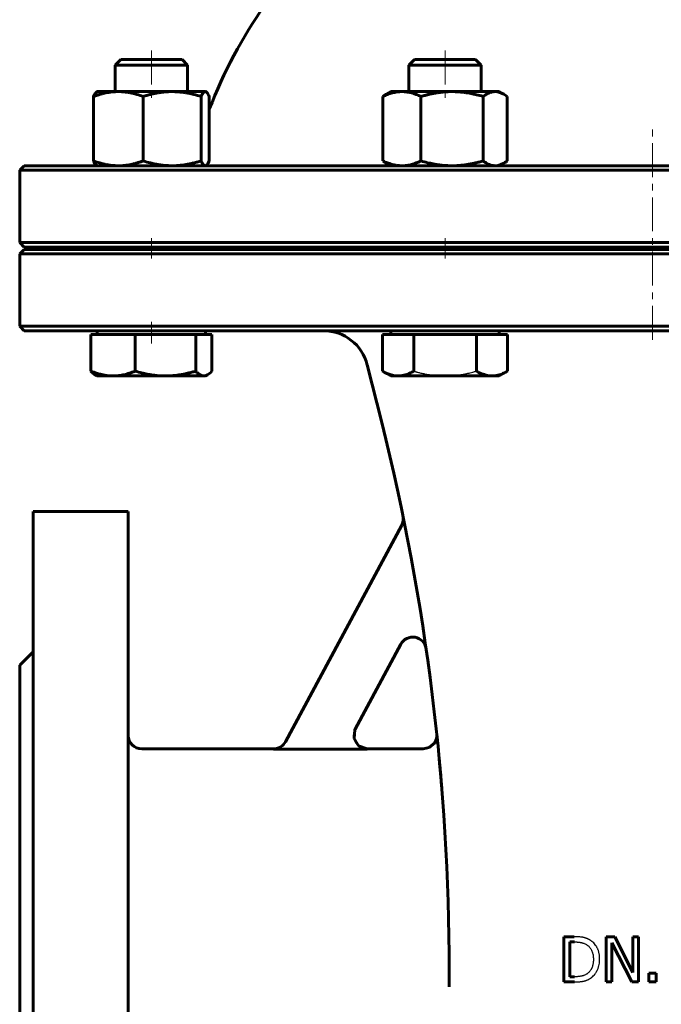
# Model space of a CAD drawing. Header units: millimetres. Extents: x -142 to 142, y -340 to 342.
# Tile 2 of 4: x -140 to 2, y -168 to 49. Entities that reach past the tile are written whole.
import ezdxf

# ---------------------------------------------------------------- set-up
doc = ezdxf.new("R2010")
doc.units = ezdxf.units.MM
for name, pattern in [('K5LT-1', [0]), ('K5LT_AXLED', [12, 7.5, -1.5, 1.5, -1.5]), ('K5LT_BASIC', [0])]:
    doc.linetypes.add(name, pattern=pattern)
doc.layers.add('Системный слой (1)', color=7, linetype='Continuous', true_color=0x6c6c6c)

# ---------------------------------------------------------------- blocks, each defined once
blk = doc.blocks.new('U0')
at = {"layer": 'Системный слой (1)', "color": 143, "linetype": 'K5LT_BASIC', "lineweight": 60, "true_color": 0x33acca}
for p, q in [((0, 17), (-139, 17)), ((139, 17), (0, 17))]:
    blk.add_line(p, q, dxfattribs=at)
blk = doc.blocks.new('U5')
at = {"layer": 'Системный слой (1)', "color": 143, "linetype": 'K5LT_BASIC', "lineweight": 60, "true_color": 0x33acca}
blk.add_line((-116, -59.5), (-116, -199.5), dxfattribs=at)
blk = doc.blocks.new('U7')
at = {"layer": 'Системный слой (1)', "color": 143, "linetype": 'K5LT_BASIC', "lineweight": 60, "true_color": 0x33acca}
for p, q in [((0, -1.5), (-139, -1.5)), ((139, -1.5), (0, -1.5))]:
    blk.add_line(p, q, dxfattribs=at)
blk = doc.blocks.new('U8')
at = {"layer": 'Системный слой (1)', "color": 143, "linetype": 'K5LT_BASIC', "lineweight": 60, "true_color": 0x33acca}
for p, q in [((-140, -93.5), (-140, -199.5)), ((-140, -199.5), (-140, -305.5))]:
    blk.add_line(p, q, dxfattribs=at)
blk = doc.blocks.new('U11')
at = {"layer": 'Системный слой (1)', "color": 143, "linetype": 'K5LT_BASIC', "lineweight": 60, "true_color": 0x33acca}
for p, q in [((-83.86, -112), (-113, -112)), ((-50.73, -112), (-63.13, -112))]:
    blk.add_line(p, q, dxfattribs=at)
blk = doc.blocks.new('U13')
at = {"layer": 'Системный слой (1)', "color": 143, "linetype": 'K5LT_BASIC', "lineweight": 60, "true_color": 0x33acca}
for p, q in [((-66.05, -109.67), (-65.85, -107.74)), ((-65.85, -107.74), (-65.77, -107.58)), ((-65.03, -111.32), (-66.05, -109.67)), ((-63.13, -112), (-65.03, -111.32))]:
    blk.add_line(p, q, dxfattribs=at)
blk = doc.blocks.new('U14')
at = {"layer": 'Системный слой (1)', "color": 143, "linetype": 'K5LT_BASIC', "lineweight": 60, "true_color": 0x33acca}
for p, q in [((-139, -19.5), (0, -19.5)), ((0, -19.5), (139, -19.5))]:
    blk.add_line(p, q, dxfattribs=at)
blk = doc.blocks.new('U17')
at = {"layer": 'Системный слой (1)', "color": 143, "linetype": 'K5LT_BASIC', "lineweight": 60, "true_color": 0x33acca}
for p, q in [((-139, -1), (0, -1)), ((0, -1), (139, -1))]:
    blk.add_line(p, q, dxfattribs=at)
blk = doc.blocks.new('U18')
at = {"layer": 'Системный слой (1)', "color": 143, "linetype": 'K5LT_BASIC', "lineweight": 60, "true_color": 0x33acca}
for p, q in [((-47.74, -108.76), (-47.74, -108.76)), ((-47.74, -108.76), (-47.74, -108.76)), ((-47.74, -108.76), (-47.74, -108.76)), ((-47.74, -108.76), (-47.74, -108.76)), ((-47.74, -108.76), (-47.74, -108.76)), ((-47.74, -108.76), (-47.74, -108.76)), ((-47.74, -108.76), (-47.74, -108.77)), ((-47.74, -108.77), (-47.74, -108.77)), ((-47.74, -108.77), (-47.74, -108.78)), ((-47.74, -108.78), (-47.74, -108.78)), ((-47.74, -108.78), (-47.74, -108.78)), ((-47.74, -108.78), (-47.74, -108.78)), ((-47.74, -108.78), (-47.74, -108.78)), ((-47.74, -108.78), (-47.74, -108.78)), ((-47.74, -108.78), (-47.74, -108.79)), ((-47.74, -108.79), (-47.74, -108.79)), ((-47.74, -108.79), (-47.74, -108.79)), ((-47.74, -108.79), (-47.74, -108.79)), ((-47.74, -108.79), (-47.74, -108.79)), ((-47.74, -108.79), (-47.74, -108.79)), ((-47.74, -108.79), (-47.74, -108.8)), ((-47.74, -108.8), (-47.74, -108.8)), ((-47.74, -108.8), (-47.74, -108.8)), ((-47.74, -108.8), (-47.74, -108.8)), ((-47.74, -108.8), (-47.74, -108.8)), ((-47.74, -108.8), (-47.74, -108.8)), ((-47.74, -108.8), (-47.74, -108.8)), ((-47.74, -108.8), (-47.74, -108.81)), ((-47.74, -108.81), (-47.74, -108.81)), ((-47.74, -108.81), (-47.74, -108.82)), ((-47.74, -108.82), (-47.74, -108.83)), ((-47.74, -108.83), (-47.74, -108.86)), ((-47.74, -108.86), (-47.73, -108.92)), ((-48.21, -110.62), (-49.43, -111.71)), ((-47.83, -109.75), (-48.21, -110.62)), ((-47.75, -109.27), (-47.83, -109.75)), ((-47.73, -109.04), (-47.75, -109.27)), ((-47.73, -108.92), (-47.73, -109.04)), ((-49.43, -111.71), (-50.73, -112))]:
    blk.add_line(p, q, dxfattribs=at)
blk = doc.blocks.new('U20')
at = {"layer": 'Системный слой (1)', "color": 143, "linetype": 'K5LT_BASIC', "lineweight": 60, "true_color": 0x33acca}
blk.add_line((-137, -59.5), (-137, -199.5), dxfattribs=at)
blk = doc.blocks.new('U21')
at = {"layer": 'Системный слой (1)', "color": 143, "linetype": 'K5LT_BASIC', "lineweight": 60, "true_color": 0x33acca}
for start, end in [(106.6014, 113.2947), (66.7053, 73.3986), (130.4969, 159.0486), (20.9328, 49.5031)]:
    blk.add_arc((0, -8.05), 105, start, end, dxfattribs=at)
blk = doc.blocks.new('U31')
at = {"layer": 'Системный слой (1)', "color": 143, "linetype": 'K5LT_BASIC', "lineweight": 60, "true_color": 0x33acca}
for p, q in [((-98.9, 33.39), (-98.97, 33.4)), ((-98.83, 33.37), (-98.9, 33.39)), ((-98.76, 33.34), (-98.83, 33.37)), ((-98.71, 33.3), (-98.76, 33.34)), ((-98.48, 33.07), (-98.71, 33.3)), ((-98.25, 32.71), (-98.48, 33.07)), ((-98.06, 32.33), (-98.25, 32.71))]:
    blk.add_line(p, q, dxfattribs=at)
blk = doc.blocks.new('U33')
at = {"layer": 'Системный слой (1)', "color": 143, "linetype": 'K5LT_BASIC', "lineweight": 60, "true_color": 0x33acca}
for p, q in [((-98.54, 17.26), (-98.3, 17.59)), ((-98.3, 17.59), (-98.06, 18.07)), ((-98.97, 17), (-98.9, 17.01)), ((-98.9, 17.01), (-98.83, 17.03)), ((-98.83, 17.03), (-98.76, 17.06)), ((-98.76, 17.06), (-98.54, 17.26))]:
    blk.add_line(p, q, dxfattribs=at)
blk = doc.blocks.new('U35')
at = {"layer": 'Системный слой (1)', "color": 143, "linetype": 'K5LT_BASIC', "lineweight": 60, "true_color": 0x33acca}
for p, q in [((-99.27, -29.5), (-99, -29.47)), ((-99, -29.47), (-98.72, -29.39)), ((-98.72, -29.39), (-98.44, -29.26)), ((-98.44, -29.26), (-98.14, -29.05)), ((-98.14, -29.05), (-97.82, -28.77)), ((-97.82, -28.77), (-97.48, -28.43))]:
    blk.add_line(p, q, dxfattribs=at)
blk = doc.blocks.new('U37')
at = {"layer": 'Системный слой (1)', "color": 143, "linetype": 'K5LT_BASIC', "lineweight": 60, "true_color": 0x33acca}
for p, q in [((-34.69, 33.4), (-34.84, 33.4)), ((-34.07, 33.3), (-34.69, 33.4)), ((-33.43, 33.08), (-34.07, 33.3)), ((-32.93, 32.83), (-33.43, 33.08)), ((-32.69, 32.68), (-32.93, 32.83)), ((-32.44, 32.51), (-32.69, 32.68)), ((-32.18, 32.33), (-32.44, 32.51))]:
    blk.add_line(p, q, dxfattribs=at)
blk = doc.blocks.new('U43')
at = {"layer": 'Системный слой (1)', "color": 143, "linetype": 'K5LT_BASIC', "lineweight": 60, "true_color": 0x33acca}
for p, q in [((-33.58, 17.26), (-32.93, 17.57)), ((-32.93, 17.57), (-32.68, 17.73)), ((-32.68, 17.73), (-32.43, 17.89)), ((-32.43, 17.89), (-32.18, 18.07)), ((-34.84, 17), (-34.22, 17.06)), ((-34.22, 17.06), (-33.58, 17.26))]:
    blk.add_line(p, q, dxfattribs=at)

msp = doc.modelspace()

# ---------------------------------------------------------------- linework, layer by layer
at = {"layer": 'Системный слой (1)', "color": 30, "linetype": 'K5LT_AXLED', "lineweight": 18, "true_color": 0xff8000}
for p, q in [((-110.87, 42.5), (-110.87, 31.4)), ((-45.92, 42.5), (-45.92, 31.4)), ((0, -21.5), (0, 26.42)), ((-110.87, 1), (-110.87, -3.5)), ((-45.92, 1), (-45.92, -3.5)), ((-110.87, -17.5), (-110.87, -22.3))]:
    msp.add_line(p, q, dxfattribs=at)
at = {"layer": 'Системный слой (1)', "color": 143, "linetype": 'K5LT_BASIC', "lineweight": 60, "true_color": 0x33acca}
for p, q in [((-117.64, 40.5), (-118.87, 39.27)), ((-118.87, 39.27), (-105.21, 39.27)), ((-118.87, 33.4), (-118.87, 39.27)), ((-104.09, 40.5), (-117.64, 40.5)), ((-105.21, 39.27), (-102.87, 39.27)), ((-104.09, 40.5), (-102.87, 39.27)), ((-102.87, 33.4), (-102.87, 39.27)), ((-52.7, 40.5), (-53.92, 39.27)), ((-53.92, 39.27), (-37.92, 39.27)), ((-53.92, 33.4), (-53.92, 39.27)), ((-39.15, 40.5), (-52.7, 40.5)), ((-39.15, 40.5), (-37.92, 39.27)), ((-37.92, 33.4), (-37.92, 39.27)), ((-122.87, 33.4), (-122.97, 33.34)), ((-122.87, 33.4), (-118.18, 33.4)), ((-118.18, 33.4), (-106.29, 33.4)), ((-106.29, 33.4), (-98.97, 33.4)), ((-98.97, 33.4), (-98.87, 33.4)), ((-98.87, 33.4), (-98.76, 33.34)), ((-57.92, 33.4), (-58.92, 32.83)), ((-57.92, 33.4), (-55.45, 33.4)), ((-55.45, 33.4), (-44.37, 33.4)), ((-44.37, 33.4), (-34.84, 33.4)), ((-34.84, 33.4), (-33.92, 33.4)), ((-33.92, 33.4), (-32.93, 32.83)), ((-123.67, 32.33), (-123.67, 18.07)), ((-112.69, 32.33), (-112.69, 18.07)), ((-99.88, 32.33), (-99.88, 18.07)), ((-98.06, 32.33), (-98.06, 18.07)), ((-59.66, 32.33), (-59.66, 18.07)), ((-51.24, 32.33), (-51.24, 18.07)), ((-37.5, 32.33), (-37.5, 18.07)), ((-32.18, 32.33), (-32.18, 18.07)), ((-57.92, 17), (-58.92, 17.57)), ((-33.92, 17), (-32.93, 17.57)), ((-139, 17), (-140, 16)), ((-140, 0), (-140, 16)), ((-140, 16), (0, 16)), ((-122.87, 17), (-122.97, 17.06)), ((-122.87, 17), (-122.97, 17.06)), ((-98.87, 17), (-98.76, 17.06)), ((0, 16), (140, 16)), ((0, 0), (-140, 0)), ((-139, -1), (-140, 0)), ((140, 0), (0, 0)), ((-139, -1.5), (-140, -2.5)), ((-118.87, -1.5), (-118.87, -1)), ((-102.87, -1.5), (-102.87, -1)), ((-100, -1.5), (-100, -1)), ((-53.92, -1.5), (-53.92, -1)), ((-37.92, -1.5), (-37.92, -1)), ((-140, -2.5), (0, -2.5)), ((-140, -18.5), (-140, -2.5)), ((0, -2.5), (140, -2.5)), ((0, -18.5), (-140, -18.5)), ((-139, -19.5), (-140, -18.5)), ((-122.87, -20.3), (-122.87, -19.5)), ((-98.87, -20.3), (-98.87, -19.5)), ((-57.92, -20.3), (-57.92, -19.5)), ((-33.92, -20.3), (-33.92, -19.5)), ((140, -18.5), (0, -18.5)), ((-124.25, -20.3), (-124.25, -28.43)), ((-124.25, -20.3), (-119.35, -20.3)), ((-119.35, -20.3), (-114.45, -20.3)), ((-114.45, -20.3), (-107.76, -20.3)), ((-114.45, -20.3), (-114.45, -28.43)), ((-107.76, -20.3), (-101.07, -20.3)), ((-101.07, -20.3), (-101.07, -28.43)), ((-101.07, -20.3), (-99.27, -20.3)), ((-99.27, -20.3), (-97.48, -20.3)), ((-97.48, -20.3), (-97.48, -28.43)), ((-59.78, -20.3), (-56.31, -20.3)), ((-59.78, -20.3), (-59.78, -28.43)), ((-56.31, -20.3), (-52.85, -20.3)), ((-52.85, -20.3), (-52.85, -28.43)), ((-52.85, -20.3), (-45.92, -20.3)), ((-45.92, -20.3), (-38.99, -20.3)), ((-38.99, -20.3), (-35.53, -20.3)), ((-38.99, -20.3), (-38.99, -28.43)), ((-35.53, -20.3), (-32.07, -20.3)), ((-32.07, -20.3), (-32.07, -28.43)), ((-59.93, -39.79), (-63.11, -27.07)), ((-122.87, -29.5), (-123.29, -29.26)), ((-119.35, -29.5), (-122.87, -29.5)), ((-107.76, -29.5), (-119.35, -29.5)), ((-99.27, -29.5), (-107.76, -29.5)), ((-98.87, -29.5), (-99.27, -29.5)), ((-98.87, -29.5), (-98.44, -29.26)), ((-57.92, -29.5), (-59.78, -28.43)), ((-56.31, -29.5), (-57.92, -29.5)), ((-45.92, -29.5), (-56.31, -29.5)), ((-35.53, -29.5), (-45.92, -29.5)), ((-33.92, -29.5), (-35.53, -29.5)), ((-33.92, -29.5), (-32.07, -28.43)), ((-137, -59.5), (-116, -59.5)), ((-81.24, -110.45), (-55.51, -62.53)), ((-55.71, -88.84), (-65.79, -107.62)), ((-140, -93.5), (-137, -90.5)), ((-47.72, -108.98), (-47.72, -108.99)), ((-47.62, -109.99), (-47.7, -109.19)), ((-83.88, -112.04), (-63.15, -112.04)), ((-19.61, -153.54), (-19.61, -163.54)), ((-17.33, -153.54), (-19.61, -153.54)), ((-10.28, -153.54), (-10.28, -163.54)), ((-8.39, -153.54), (-10.28, -153.54)), ((-4.36, -161.46), (-8.39, -153.54)), ((-3.12, -153.54), (-4.36, -153.54)), ((-4.36, -153.54), (-4.36, -161.46)), ((-3.12, -163.54), (-3.12, -153.54)), ((-18.28, -154.69), (-17.26, -154.69)), ((-18.28, -162.39), (-18.28, -154.69)), ((-9.04, -163.54), (-9.04, -154.92)), ((-9.04, -154.92), (-4.61, -163.54)), ((-45, -164.6), (-45, -161.05)), ((-17.26, -162.39), (-18.28, -162.39)), ((-0.84, -161.63), (-0.84, -163.54)), ((0.77, -161.63), (-0.84, -161.63)), ((0.77, -163.54), (0.77, -161.63)), ((-19.61, -163.54), (-17.31, -163.54)), ((-10.28, -163.54), (-9.04, -163.54)), ((-4.61, -163.54), (-3.12, -163.54)), ((-0.84, -163.54), (0.77, -163.54))]:
    msp.add_line(p, q, dxfattribs=at)
for centre, radius, start, end in [((-72.81, -29.5), 10, 14.0362, 90), ((-545, -161.05), 500, 0, 14.0362), ((-58.15, -61.11), 3, 331.7693, 11.6006), ((-53.07, -90.26), 3, 8.189, 151.7693), ((-113, -109), 3, 180, 270), ((-545, -161.05), 500, 5.8925, 5.9773)]:
    msp.add_arc(centre, radius, start, end, dxfattribs=at)
for points, knots in [([(-118.18, 33.4), (-118.42, 33.4), (-118.89, 33.39), (-119.59, 33.33), (-120.27, 33.24), (-120.93, 33.12), (-121.59, 32.97), (-122.26, 32.79), (-122.96, 32.58), (-123.43, 32.42), (-123.67, 32.33)], [0, 0, 0, 0, 1.556195, 3.019436, 4.403842, 5.727684, 7.028118, 8.32451, 9.643455, 11, 11, 11, 11]), ([(-123.67, 32.33), (-123.61, 32.47), (-123.49, 32.71), (-123.33, 32.98), (-123.18, 33.17), (-123.06, 33.28), (-122.99, 33.33), (-122.97, 33.34)], [0, 0, 0, 0, 1.98732, 3.838925, 5.482306, 7.202848, 8, 8, 8, 8]), ([(-112.69, 32.33), (-113.16, 32.5), (-113.96, 32.76), (-114.95, 33.02), (-115.81, 33.19), (-116.59, 33.31), (-117.41, 33.38), (-117.92, 33.4), (-118.18, 33.4)], [0, 0, 0, 0, 2.099298, 3.666194, 4.814162, 6.366241, 7.667869, 9, 9, 9, 9]), ([(-106.29, 33.4), (-106.57, 33.4), (-107.11, 33.39), (-107.93, 33.33), (-108.72, 33.24), (-109.49, 33.12), (-110.26, 32.97), (-111.05, 32.79), (-111.85, 32.58), (-112.41, 32.42), (-112.69, 32.33)], [0, 0, 0, 0, 1.556195, 3.019436, 4.403842, 5.727684, 7.028118, 8.32451, 9.643455, 11, 11, 11, 11]), ([(-99.88, 32.33), (-100.44, 32.5), (-101.36, 32.76), (-102.52, 33.02), (-103.52, 33.19), (-104.43, 33.31), (-105.38, 33.38), (-105.98, 33.4), (-106.29, 33.4)], [0, 0, 0, 0, 2.099298, 3.666194, 4.814162, 6.366241, 7.667869, 9, 9, 9, 9]), ([(-98.97, 33.4), (-99.01, 33.4), (-99.09, 33.39), (-99.2, 33.33), (-99.32, 33.24), (-99.43, 33.12), (-99.54, 32.97), (-99.65, 32.79), (-99.76, 32.58), (-99.84, 32.42), (-99.88, 32.33)], [0, 0, 0, 0, 1.556195, 3.019436, 4.403842, 5.727684, 7.028118, 8.32451, 9.643455, 11, 11, 11, 11]), ([(-55.45, 33.4), (-55.63, 33.4), (-55.99, 33.39), (-56.53, 33.33), (-57.05, 33.24), (-57.56, 33.12), (-58.07, 32.97), (-58.58, 32.79), (-59.11, 32.58), (-59.48, 32.42), (-59.66, 32.33)], [0, 0, 0, 0, 1.556195, 3.019436, 4.403842, 5.727684, 7.028118, 8.32451, 9.643455, 11, 11, 11, 11]), ([(-51.24, 32.33), (-51.6, 32.5), (-52.21, 32.76), (-52.97, 33.02), (-53.63, 33.19), (-54.23, 33.31), (-54.86, 33.38), (-55.25, 33.4), (-55.45, 33.4)], [0, 0, 0, 0, 2.099298, 3.666194, 4.814162, 6.366241, 7.667869, 9, 9, 9, 9]), ([(-44.37, 33.4), (-44.67, 33.4), (-45.26, 33.39), (-46.13, 33.33), (-46.98, 33.24), (-47.81, 33.12), (-48.64, 32.97), (-49.48, 32.79), (-50.34, 32.58), (-50.94, 32.42), (-51.24, 32.33)], [0, 0, 0, 0, 1.556195, 3.019436, 4.403842, 5.727684, 7.028118, 8.32451, 9.643455, 11, 11, 11, 11]), ([(-37.5, 32.33), (-38, 32.47), (-38.93, 32.72), (-40.03, 32.96), (-40.9, 33.11), (-41.72, 33.24), (-42.64, 33.34), (-43.56, 33.39), (-44.12, 33.4), (-44.37, 33.4)], [0, 0, 0, 0, 1.974251, 3.768081, 4.700854, 5.797945, 7.430361, 8.887345, 10, 10, 10, 10]), ([(-34.84, 33.4), (-34.96, 33.4), (-35.18, 33.39), (-35.52, 33.33), (-35.85, 33.24), (-36.17, 33.12), (-36.49, 32.97), (-36.82, 32.79), (-37.15, 32.58), (-37.38, 32.42), (-37.5, 32.33)], [0, 0, 0, 0, 1.556195, 3.019436, 4.403842, 5.727684, 7.028118, 8.32451, 9.643455, 11, 11, 11, 11]), ([(-122.97, 17.06), (-123.03, 17.09), (-123.13, 17.17), (-123.28, 17.35), (-123.43, 17.58), (-123.56, 17.84), (-123.65, 18.02), (-123.67, 18.07)], [0, 0, 0, 0, 1.995787, 3.5719, 5.328689, 7.219353, 8, 8, 8, 8]), ([(-123.67, 18.07), (-123.2, 17.9), (-122.4, 17.64), (-121.41, 17.38), (-120.56, 17.21), (-119.77, 17.09), (-118.96, 17.02), (-118.44, 17), (-118.18, 17)], [0, 0, 0, 0, 2.099298, 3.666194, 4.814162, 6.366241, 7.667869, 9, 9, 9, 9]), ([(-118.18, 17), (-117.94, 17), (-117.47, 17.01), (-116.77, 17.07), (-116.09, 17.16), (-115.43, 17.28), (-114.77, 17.43), (-114.1, 17.61), (-113.41, 17.82), (-112.93, 17.98), (-112.69, 18.07)], [0, 0, 0, 0, 1.556195, 3.019436, 4.403842, 5.727684, 7.028118, 8.32451, 9.643455, 11, 11, 11, 11]), ([(-112.69, 18.07), (-112.14, 17.9), (-111.21, 17.64), (-110.05, 17.38), (-109.06, 17.21), (-108.14, 17.09), (-107.19, 17.02), (-106.59, 17), (-106.29, 17)], [0, 0, 0, 0, 2.099298, 3.666194, 4.814162, 6.366241, 7.667869, 9, 9, 9, 9]), ([(-106.29, 17), (-106.01, 17), (-105.46, 17.01), (-104.64, 17.07), (-103.85, 17.16), (-103.08, 17.28), (-102.31, 17.43), (-101.53, 17.61), (-100.72, 17.82), (-100.17, 17.98), (-99.88, 18.07)], [0, 0, 0, 0, 1.556195, 3.019436, 4.403842, 5.727684, 7.028118, 8.32451, 9.643455, 11, 11, 11, 11]), ([(-99.88, 18.07), (-99.8, 17.9), (-99.67, 17.64), (-99.51, 17.38), (-99.36, 17.21), (-99.23, 17.09), (-99.1, 17.02), (-99.01, 17), (-98.97, 17)], [0, 0, 0, 0, 2.099298, 3.666194, 4.814162, 6.366241, 7.667869, 9, 9, 9, 9]), ([(-59.66, 18.07), (-59.3, 17.9), (-58.69, 17.64), (-57.93, 17.38), (-57.27, 17.21), (-56.67, 17.09), (-56.04, 17.02), (-55.65, 17), (-55.45, 17)], [0, 0, 0, 0, 2.099298, 3.666194, 4.814162, 6.366241, 7.667869, 9, 9, 9, 9]), ([(-58.92, 17.57), (-59.1, 17.68), (-59.35, 17.84), (-59.59, 18.02), (-59.66, 18.07)], [0, 0, 0, 0, 3.635171, 5, 5, 5, 5]), ([(-55.45, 17), (-55.27, 17), (-54.91, 17.01), (-54.37, 17.07), (-53.85, 17.16), (-53.34, 17.28), (-52.84, 17.43), (-52.32, 17.61), (-51.79, 17.82), (-51.43, 17.98), (-51.24, 18.07)], [0, 0, 0, 0, 1.556195, 3.019436, 4.403842, 5.727684, 7.028118, 8.32451, 9.643455, 11, 11, 11, 11]), ([(-51.24, 18.07), (-50.74, 17.93), (-49.81, 17.68), (-48.71, 17.44), (-47.84, 17.29), (-47.02, 17.16), (-46.1, 17.06), (-45.18, 17.01), (-44.61, 17), (-44.37, 17)], [0, 0, 0, 0, 1.974251, 3.768081, 4.700854, 5.797945, 7.430361, 8.887345, 10, 10, 10, 10]), ([(-44.37, 17), (-44.07, 17), (-43.48, 17.01), (-42.61, 17.07), (-41.76, 17.16), (-40.93, 17.28), (-40.1, 17.43), (-39.26, 17.61), (-38.4, 17.82), (-37.8, 17.98), (-37.5, 18.07)], [0, 0, 0, 0, 1.556195, 3.019436, 4.403842, 5.727684, 7.028118, 8.32451, 9.643455, 11, 11, 11, 11]), ([(-37.5, 18.07), (-37.27, 17.9), (-36.88, 17.64), (-36.4, 17.38), (-35.99, 17.21), (-35.61, 17.09), (-35.22, 17.02), (-34.97, 17), (-34.84, 17)], [0, 0, 0, 0, 2.099298, 3.666194, 4.814162, 6.366241, 7.667869, 9, 9, 9, 9]), ([(-123.29, -29.26), (-123.39, -29.19), (-123.6, -29.06), (-123.92, -28.78), (-124.14, -28.56), (-124.25, -28.43)], [0, 0, 0, 0, 2.12042, 3.984235, 6, 6, 6, 6]), ([(-124.25, -28.43), (-123.83, -28.6), (-123.12, -28.86), (-122.23, -29.12), (-121.47, -29.29), (-120.77, -29.41), (-120.04, -29.48), (-119.58, -29.5), (-119.35, -29.5)], [0, 0, 0, 0, 2.099298, 3.666194, 4.814162, 6.366241, 7.667869, 9, 9, 9, 9]), ([(-119.35, -29.5), (-119.14, -29.5), (-118.72, -29.49), (-118.09, -29.43), (-117.49, -29.34), (-116.9, -29.22), (-116.31, -29.07), (-115.71, -28.89), (-115.09, -28.68), (-114.67, -28.52), (-114.45, -28.43)], [0, 0, 0, 0, 1.556195, 3.019436, 4.403842, 5.727684, 7.028118, 8.32451, 9.643455, 11, 11, 11, 11]), ([(-114.45, -28.43), (-113.96, -28.57), (-113.06, -28.82), (-111.99, -29.06), (-111.14, -29.21), (-110.34, -29.34), (-109.45, -29.44), (-108.55, -29.49), (-108, -29.5), (-107.76, -29.5)], [0, 0, 0, 0, 1.974251, 3.768081, 4.700854, 5.797945, 7.430361, 8.887345, 10, 10, 10, 10]), ([(-107.76, -29.5), (-107.47, -29.5), (-106.9, -29.49), (-106.04, -29.43), (-105.22, -29.34), (-104.41, -29.22), (-103.6, -29.07), (-102.79, -28.89), (-101.94, -28.68), (-101.36, -28.52), (-101.07, -28.43)], [0, 0, 0, 0, 1.556195, 3.019436, 4.403842, 5.727684, 7.028118, 8.32451, 9.643455, 11, 11, 11, 11]), ([(-101.07, -28.43), (-100.91, -28.6), (-100.65, -28.86), (-100.33, -29.12), (-100.05, -29.29), (-99.79, -29.41), (-99.53, -29.48), (-99.36, -29.5), (-99.27, -29.5)], [0, 0, 0, 0, 2.099298, 3.666194, 4.814162, 6.366241, 7.667869, 9, 9, 9, 9]), ([(-59.78, -28.43), (-59.48, -28.6), (-58.98, -28.86), (-58.35, -29.12), (-57.81, -29.29), (-57.32, -29.41), (-56.8, -29.48), (-56.48, -29.5), (-56.31, -29.5)], [0, 0, 0, 0, 2.099298, 3.666194, 4.814162, 6.366241, 7.667869, 9, 9, 9, 9]), ([(-56.31, -29.5), (-56.16, -29.5), (-55.87, -29.49), (-55.43, -29.43), (-55, -29.34), (-54.58, -29.22), (-54.16, -29.07), (-53.74, -28.89), (-53.3, -28.68), (-53, -28.52), (-52.85, -28.43)], [0, 0, 0, 0, 1.556195, 3.019436, 4.403842, 5.727684, 7.028118, 8.32451, 9.643455, 11, 11, 11, 11]), ([(-38.99, -28.43), (-38.69, -28.6), (-38.19, -28.86), (-37.57, -29.12), (-37.03, -29.29), (-36.53, -29.41), (-36.02, -29.48), (-35.69, -29.5), (-35.53, -29.5)], [0, 0, 0, 0, 2.099298, 3.666194, 4.814162, 6.366241, 7.667869, 9, 9, 9, 9]), ([(-35.53, -29.5), (-35.38, -29.5), (-35.08, -29.49), (-34.64, -29.43), (-34.21, -29.34), (-33.8, -29.22), (-33.38, -29.07), (-32.96, -28.89), (-32.52, -28.68), (-32.22, -28.52), (-32.07, -28.43)], [0, 0, 0, 0, 1.556195, 3.019436, 4.403842, 5.727684, 7.028118, 8.32451, 9.643455, 11, 11, 11, 11]), ([(-83.86, -112), (-83.25, -112), (-82.17, -111.66), (-81.44, -110.83), (-81.22, -110.42)], [0, 0, 0, 0, 0.571428, 1, 1, 1, 1]), ([(-46.61, -120.92), (-46.65, -120.41), (-46.7, -119.92), (-46.78, -118.96), (-46.81, -118.5), (-46.89, -117.6), (-46.93, -117.17), (-46.97, -116.73), (-46.97, -116.7), (-46.98, -116.56), (-46.99, -116.43), (-47.03, -116.05), (-47.05, -115.79), (-47.08, -115.5), (-47.08, -115.47), (-47.09, -115.36), (-47.1, -115.3), (-47.11, -115.21), (-47.11, -115.18), (-47.11, -115.15), (-47.11, -115.14), (-47.11, -115.13), (-47.11, -115.12), (-47.11, -115.12), (-47.11, -115.12), (-47.11, -115.11), (-47.11, -115.11), (-47.11, -115.11), (-47.11, -115.11), (-47.12, -115.11), (-47.12, -115.11), (-47.12, -115.1), (-47.12, -115.1), (-47.12, -115.09), (-47.12, -115.09), (-47.12, -115.07), (-47.12, -115.06), (-47.12, -115.03), (-47.12, -115), (-47.13, -114.94), (-47.13, -114.9), (-47.15, -114.77), (-47.15, -114.69), (-47.17, -114.55), (-47.18, -114.41), (-47.19, -114.35)], [0, 0, 0, 0, 5.107184, 5.107184, 10.214368, 10.214368, 15.321551, 15.321551, 15.598579, 15.598579, 17.130432, 17.130432, 20.428735, 20.428735, 20.94085, 20.94085, 21.824337, 21.824337, 22.15565, 22.15565, 22.279894, 22.279894, 22.326486, 22.326486, 22.343959, 22.343959, 22.361431, 22.361431, 22.372691, 22.372691, 22.392105, 22.392105, 22.429379, 22.429379, 22.503151, 22.503151, 22.650308, 22.650308, 22.943844, 22.943844, 23.529362, 23.529362, 24.697294, 24.697294, 25.535919, 25.535919, 25.535919, 25.535919]), ([(-47.09, -115.33), (-47.08, -115.45), (-47.06, -115.66), (-47.04, -115.9), (-47.03, -116.03), (-47, -116.33), (-46.99, -116.5), (-46.96, -116.87), (-46.94, -117.05), (-46.92, -117.28), (-46.92, -117.32), (-46.89, -117.62), (-46.87, -117.88), (-46.84, -118.14)], [0, 0, 0, 0, 1.911896, 1.911896, 3.823791, 3.823791, 6.500447, 6.500447, 9.177104, 9.177104, 9.736743, 9.736743, 13.383282, 13.383282, 13.383282, 13.383282])]:
    msp.add_open_spline(points, degree=3, knots=knots, dxfattribs=at)
msp.add_open_spline([(-59.66, 32.33), (-59.4, 32.52), (-59.16, 32.69), (-58.92, 32.83)], degree=3, dxfattribs=at)
at = {"layer": 'Системный слой (1)', "color": 7, "linetype": 'K5LT-1'}
for points, knots in [([(-52.85, -28.43), (-52.79, -28.45), (-52.68, -28.48), (-52.5, -28.53), (-52.33, -28.58), (-52.09, -28.64), (-51.81, -28.71), (-51.3, -28.84), (-50.63, -28.99), (-49.83, -29.15), (-49.18, -29.25), (-48.67, -29.32), (-48.22, -29.38), (-47.7, -29.43), (-46.91, -29.48), (-46.32, -29.5), (-45.92, -29.5)], [0, 0, 0, 0, 0.0161629, 0.0323258, 0.0484887, 0.0646516, 0.0969774, 0.1293032, 0.2113663, 0.2934294, 0.372977, 0.4127509, 0.4525247, 0.5151065, 0.5776882, 0.7028517, 0.7028517, 0.7028517, 0.7028517]), ([(-45.92, -29.5), (-45.84, -29.5), (-45.67, -29.5), (-45.43, -29.49), (-45.18, -29.49), (-44.85, -29.47), (-44.44, -29.45), (-43.88, -29.4), (-43.25, -29.33), (-42.55, -29.24), (-41.84, -29.11), (-41.02, -28.95), (-40.25, -28.77), (-39.63, -28.61), (-39.27, -28.51), (-39.09, -28.45), (-38.99, -28.43)], [0.7028517, 0.7028517, 0.7028517, 0.7028517, 0.7289557, 0.7550597, 0.7811638, 0.8072678, 0.8594758, 0.9116839, 0.9847772, 1.0578705, 1.1309638, 1.2040571, 1.3048802, 1.3552918, 1.3804975, 1.4057033, 1.4057033, 1.4057033, 1.4057033]), ([(-63.15, -112.04), (-63.27, -112.04), (-63.51, -112.02), (-63.77, -111.97), (-63.96, -111.92), (-64.09, -111.88), (-64.22, -111.84), (-64.31, -111.8), (-64.38, -111.77), (-64.46, -111.73), (-64.64, -111.64), (-64.77, -111.56), (-64.89, -111.48), (-64.92, -111.45), (-64.97, -111.41), (-65.06, -111.35), (-65.22, -111.21), (-65.43, -110.99), (-65.64, -110.71), (-65.8, -110.45), (-65.9, -110.23), (-65.95, -110.1), (-65.98, -110.02), (-65.99, -109.98), (-66.01, -109.92), (-66.04, -109.82), (-66.09, -109.63), (-66.12, -109.45), (-66.13, -109.3), (-66.13, -109.26), (-66.14, -109.18), (-66.14, -109.07), (-66.14, -108.86), (-66.11, -108.57), (-66.04, -108.23), (-65.93, -107.91), (-65.84, -107.71), (-65.79, -107.62)], [0, 0, 0, 0, 0.0367783, 0.0735565, 0.0773433, 0.0964132, 0.1154831, 0.1190001, 0.1251786, 0.1375354, 0.1479916, 0.1831615, 0.1869064, 0.1906195, 0.1957985, 0.2061564, 0.2225723, 0.2597039, 0.2956177, 0.3306449, 0.3493306, 0.3680163, 0.3716532, 0.3752708, 0.3807127, 0.3915965, 0.4060052, 0.4421815, 0.4459496, 0.4498236, 0.4559605, 0.4682341, 0.4824269, 0.5192398, 0.5560528, 0.5884204, 0.620788, 0.620788, 0.620788, 0.620788]), ([(-81.24, -110.45), (-81.3, -110.56), (-81.43, -110.77), (-81.66, -111.07), (-81.87, -111.26), (-82.01, -111.38), (-82.11, -111.46), (-82.28, -111.58), (-82.48, -111.69), (-82.68, -111.78), (-82.8, -111.83), (-82.98, -111.9), (-83.12, -111.94), (-83.36, -111.99), (-83.57, -112.02), (-83.78, -112.04), (-83.88, -112.04)], [0, 0, 0, 0, 0.0372761, 0.0745522, 0.1125418, 0.1219959, 0.13145, 0.1503582, 0.1838772, 0.2005857, 0.2172942, 0.2212064, 0.2585355, 0.2623485, 0.2934146, 0.3244807, 0.3244807, 0.3244807, 0.3244807]), ([(-13.75, -154.34), (-13.78, -154.32), (-13.84, -154.28), (-13.96, -154.21), (-14.09, -154.14), (-14.23, -154.07), (-14.33, -154.02), (-14.45, -153.97), (-14.56, -153.93), (-14.68, -153.88), (-14.8, -153.84), (-14.92, -153.81), (-15.02, -153.78), (-15.09, -153.76), (-15.15, -153.74), (-15.22, -153.73), (-15.3, -153.71), (-15.39, -153.69), (-15.47, -153.67), (-15.58, -153.66), (-15.78, -153.63), (-16.08, -153.59), (-16.39, -153.57), (-16.67, -153.55), (-16.88, -153.55), (-17.1, -153.54), (-17.25, -153.54), (-17.33, -153.54)], [-1.166779, -1.166779, -1.166779, -1.166779, -1.121743, -1.076706, -0.986633, -0.939168, -0.891703, -0.844237, -0.796772, -0.749307, -0.701842, -0.654376, -0.606911, -0.592293, -0.577675, -0.548439, -0.519204, -0.489968, -0.463871, -0.437773, -0.385579, -0.289184, -0.192789, -0.144592, -0.096395, -0.048197, 0, 0, 0, 0]), ([(-11.72, -158.55), (-11.72, -158.48), (-11.72, -158.34), (-11.73, -158.14), (-11.75, -157.94), (-11.77, -157.69), (-11.81, -157.4), (-11.88, -157.07), (-11.96, -156.76), (-12.05, -156.48), (-12.16, -156.24), (-12.26, -156.01), (-12.38, -155.8), (-12.47, -155.64), (-12.62, -155.41), (-12.85, -155.11), (-13.22, -154.73), (-13.53, -154.48), (-13.71, -154.36), (-13.75, -154.34)], [-0.3878233, -0.3878233, -0.3878233, -0.3878233, -0.3739824, -0.3601415, -0.3463006, -0.3324597, -0.3067193, -0.2809788, -0.2567423, -0.2325057, -0.2122391, -0.1919725, -0.1717278, -0.1514831, -0.1471088, -0.1022452, -0.0557703, -0.009942, 0, 0, 0, 0]), ([(-17.26, -154.69), (-17.21, -154.69), (-17.11, -154.69), (-16.96, -154.7), (-16.81, -154.7), (-16.67, -154.71), (-16.54, -154.72), (-16.42, -154.73), (-16.3, -154.74), (-16.2, -154.75), (-16.1, -154.77), (-16, -154.78), (-15.91, -154.8), (-15.84, -154.82), (-15.78, -154.83), (-15.73, -154.84), (-15.67, -154.86), (-15.59, -154.88), (-15.52, -154.9), (-15.44, -154.92), (-15.35, -154.95), (-15.24, -154.99), (-15.04, -155.07), (-14.84, -155.17), (-14.67, -155.26), (-14.62, -155.29)], [-0.2002235, -0.2002235, -0.2002235, -0.2002235, -0.1913487, -0.1824739, -0.1735991, -0.1647243, -0.1568399, -0.1489555, -0.1410711, -0.1331867, -0.1261496, -0.1191124, -0.1120753, -0.1050382, -0.1018794, -0.0987205, -0.0924028, -0.0860851, -0.0797674, -0.0734498, -0.0671321, -0.0544967, -0.0468704, -0.0139734, 0, 0, 0, 0]), ([(-14.62, -155.29), (-14.57, -155.33), (-14.46, -155.4), (-14.35, -155.48), (-14.2, -155.6), (-14.01, -155.77), (-13.78, -156.05), (-13.58, -156.36), (-13.42, -156.7), (-13.33, -156.97), (-13.25, -157.25), (-13.18, -157.57), (-13.13, -157.91), (-13.12, -158.16), (-13.11, -158.28), (-13.11, -158.41), (-13.11, -158.49), (-13.11, -158.53)], [-0.3749552, -0.3749552, -0.3749552, -0.3749552, -0.3545382, -0.3341212, -0.3298747, -0.2904521, -0.2510413, -0.2116305, -0.1708643, -0.1331127, -0.1257038, -0.0838487, -0.0419937, -0.0314952, -0.0209968, -0.0104984, 0, 0, 0, 0]), ([(-13.11, -158.53), (-13.11, -158.59), (-13.11, -158.7), (-13.11, -158.86), (-13.12, -159.02), (-13.14, -159.18), (-13.15, -159.32), (-13.18, -159.5), (-13.21, -159.71), (-13.27, -159.94), (-13.33, -160.14), (-13.39, -160.33), (-13.46, -160.49), (-13.54, -160.65), (-13.65, -160.85), (-13.82, -161.1), (-14.05, -161.36), (-14.28, -161.57), (-14.44, -161.69), (-14.5, -161.73)], [-0.452495, -0.452495, -0.452495, -0.452495, -0.436047, -0.419599, -0.4031511, -0.3867031, -0.3717284, -0.3567538, -0.3268046, -0.2992599, -0.2717152, -0.2478501, -0.223985, -0.200485, -0.1769849, -0.1299847, -0.0794218, -0.0295988, 0, 0, 0, 0]), ([(-13.76, -162.74), (-13.62, -162.65), (-13.47, -162.53), (-13.2, -162.3), (-13.05, -162.15), (-12.91, -161.99), (-12.85, -161.92), (-12.75, -161.79), (-12.62, -161.61), (-12.49, -161.41), (-12.39, -161.24), (-12.3, -161.07), (-12.19, -160.85), (-12.07, -160.57), (-11.98, -160.3), (-11.92, -160.09), (-11.84, -159.78), (-11.76, -159.35), (-11.72, -158.87), (-11.72, -158.6), (-11.72, -158.55)], [-0.4573157, -0.4573157, -0.4573157, -0.4573157, -0.4052058, -0.3997593, -0.3468874, -0.3413652, -0.3342776, -0.3201026, -0.2932297, -0.2656183, -0.2518125, -0.2380068, -0.2103953, -0.1827839, -0.1560254, -0.1292669, -0.1240536, -0.0692953, -0.011911, 0, 0, 0, 0]), ([(-17.31, -163.54), (-17.24, -163.54), (-17.11, -163.54), (-16.93, -163.54), (-16.75, -163.53), (-16.57, -163.53), (-16.4, -163.52), (-16.18, -163.5), (-15.96, -163.48), (-15.75, -163.45), (-15.58, -163.43), (-15.44, -163.41), (-15.34, -163.39), (-15.27, -163.37), (-15.21, -163.36), (-15.15, -163.34), (-15.08, -163.33), (-15, -163.3), (-14.92, -163.28), (-14.78, -163.23), (-14.58, -163.16), (-14.25, -163.02), (-13.98, -162.87), (-13.79, -162.76), (-13.76, -162.74)], [-0.8024027, -0.8024027, -0.8024027, -0.8024027, -0.7702862, -0.7381697, -0.7060533, -0.6739368, -0.6418203, -0.6097039, -0.5454709, -0.5063945, -0.4673181, -0.4282417, -0.4087035, -0.3891653, -0.3767884, -0.3644115, -0.3396576, -0.3229278, -0.306198, -0.2768289, -0.2126367, -0.1484445, -0.0200601, 0, 0, 0, 0]), ([(-14.5, -161.73), (-14.56, -161.77), (-14.67, -161.84), (-14.8, -161.91), (-14.99, -162.01), (-15.14, -162.08), (-15.3, -162.14), (-15.37, -162.16), (-15.46, -162.19), (-15.56, -162.21), (-15.65, -162.24), (-15.76, -162.26), (-15.9, -162.29), (-16.05, -162.31), (-16.21, -162.33), (-16.33, -162.35), (-16.45, -162.36), (-16.59, -162.37), (-16.74, -162.38), (-16.91, -162.39), (-17.09, -162.39), (-17.21, -162.39), (-17.26, -162.39)], [-0.2123207, -0.2123207, -0.2123207, -0.2123207, -0.1959852, -0.1796498, -0.1762673, -0.1435812, -0.1401974, -0.1354558, -0.1259728, -0.1185366, -0.1111005, -0.1026408, -0.0941812, -0.077262, -0.0688024, -0.0603427, -0.0518831, -0.0434235, -0.0325676, -0.0217118, -0.0108559, 0, 0, 0, 0])]:
    msp.add_open_spline(points, degree=3, knots=knots, dxfattribs=at)

# ---------------------------------------------------------------- block references
at = {"layer": 'Системный слой (1)'}
for name in ['U21', 'U31', 'U37', 'U33', 'U43', 'U0', 'U17', 'U7', 'U14', 'U35', 'U20', 'U5', 'U8', 'U13', 'U18', 'U11']:
    msp.add_blockref(name, (0, 0), dxfattribs=at)

doc.saveas('drawing.dxf')
